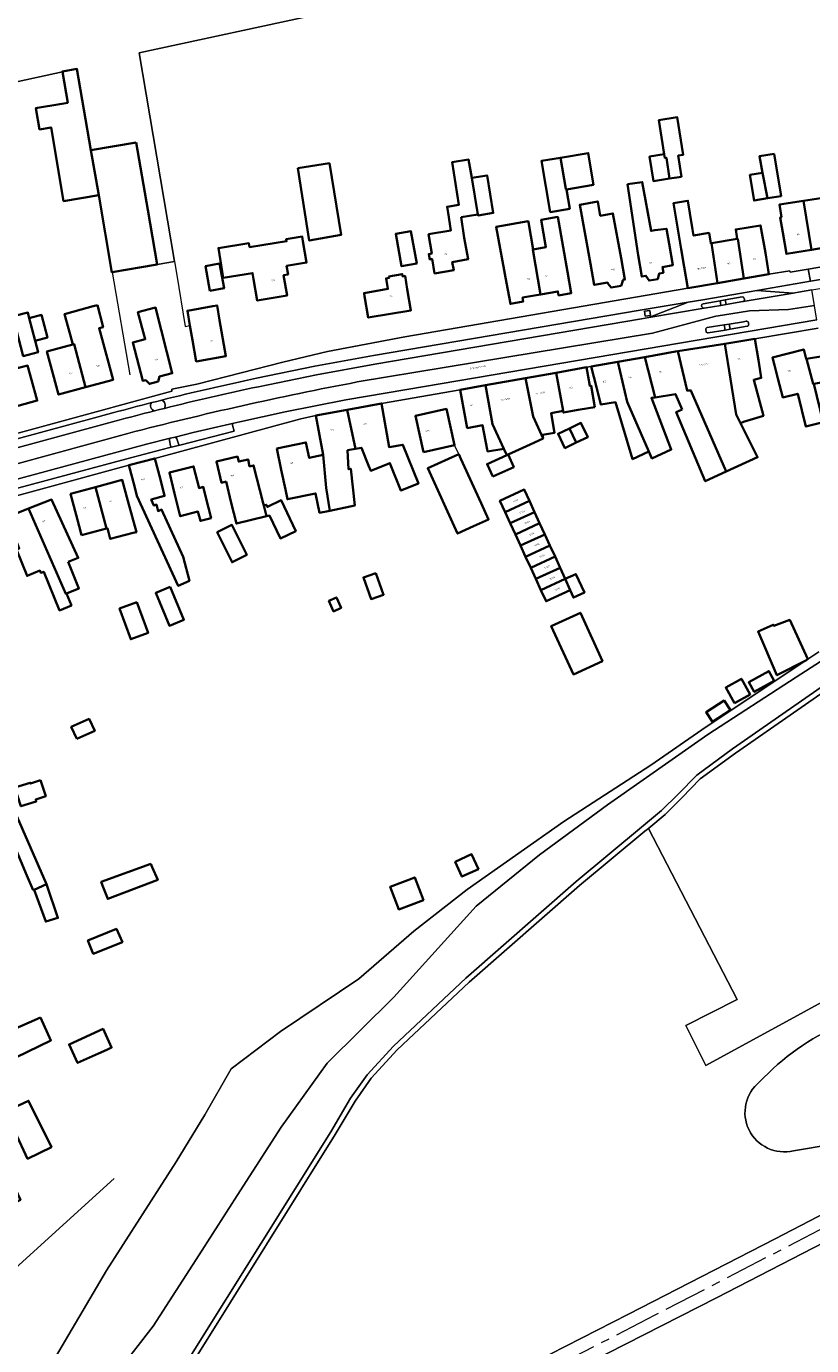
# Model space of a CAD drawing. Header units: metres. Extents: x 197700 to 204338, y 317132 to 325229.
# Tile 117 of 256: x 199240 to 199422, y 318078 to 318384. Entities that reach past the tile are written whole.
import ezdxf
from ezdxf.enums import TextEntityAlignment as Align

# ---------------------------------------------------------------- set-up
doc = ezdxf.new("R2010")
doc.units = ezdxf.units.M
doc.linetypes.add('AM-AS', pattern=[16, 10, -2, 2, -2])
for name, color, linetype, lineweight in [('B-WE-AM-AS_SPOOR-G', 10, 'AM-AS', 18), ('B-WE-GR-BEPLANTING_CULTUUR_BODEMBEDEKKER-GV', 90, 'Continuous', 18), ('B-WE-GR-BEPLANTING_CULTUUR_HEESTERS-GV', 90, 'Continuous', 18), ('B-WE-GR-BOS_LOOF-GV', 40, 'Continuous', 13), ('B-WE-GR-GRAS-GV', 60, 'Continuous', 13), ('B-WE-IE-TERREINAFSCHEIDING_KUNSTMATIG_HEKWERK-G', 20, 'IE-TERREINAFSCHEIDING-KUNSTMATIG', 18), ('B-WE-IE-TERREINAFSCHEIDING_KUNSTMATIG_MUUR-G', 90, 'IE-TERREINAFSCHEIDING-KUNSTMATIG-DICHT', 18), ('B-WE-OG-BEBOUWING-GV', 7, 'Continuous', 35), ('B-WE-OG-BEBOUWING-T18', 10, 'Continuous', 18), ('B-WE-OG-TERREIN_ERF-GV', 7, 'Continuous', 18), ('B-WE-OG-TOPOGRAFIE-T18', 10, 'Continuous', 18), ('B-WE-OG-WATER_GREPPEL-GV', 160, 'Continuous', 18), ('B-WE-VH-VERHARDING_ASFALT-GV', 252, 'Continuous', 18), ('B-WE-VH-VERHARDING_BETONSTRAATSTEEN-GV', 252, 'Continuous', 18), ('B-WE-VH-VERHARDING_HALFVERHARDING-GV', 252, 'Continuous', 18), ('B-WE-VH-VERHARDING_OPEN-GV', 252, 'Continuous', 18), ('B-WE-VH-VERHARDING_TEGEL-GV', 252, 'Continuous', 18)]:
    doc.layers.add(name, color=color, linetype=linetype, lineweight=lineweight)
doc.styles.add('NLCS-ISO-M200-T18', font='NLCS-ISO.ttf', dxfattribs={"height": 0.36})
doc.linetypes.add('IE-TERREINAFSCHEIDING-KUNSTMATIG', pattern='A,4,[82,NLCS.SHX,S=0.75,R=90,X=0,Y=0],4,-2', length=10)
doc.linetypes.add('IE-TERREINAFSCHEIDING-KUNSTMATIG-DICHT', pattern='A,8,-1,[82,NLCS.SHX,S=0.75,R=90,X=0,Y=0],-1', length=10)

msp = doc.modelspace()

# ---------------------------------------------------------------- linework, layer by layer
at = {"layer": 'B-WE-AM-AS_SPOOR-G'}
msp.add_lwpolyline([(200036.055, 318421.136), (199892.784, 318347.091), (199738.023, 318267.205), (199482.844, 318135.779), (199439.366, 318113.466), (199385.318, 318085.515), (199323.341, 318053.626), (199293.546, 318038.167), (199276.655, 318029.192), (199260.196, 318020.112), (199248.768, 318013.478), (199233.25, 318004.13)], dxfattribs=at)
at = {"layer": 'B-WE-GR-BEPLANTING_CULTUUR_BODEMBEDEKKER-GV'}
msp.add_lwpolyline([(199383.093, 318316.651), (199384.284, 318316.798), (199384.137, 318317.989), (199382.946, 318317.842)], close=True, dxfattribs=at)
for points in [[(199268.856, 318296.647, 0.5541522), (199269.534, 318294.756)], [(199271.79, 318295.325, 0.4667719), (199271.188, 318297.236)]]:
    msp.add_lwpolyline(points, format="xyb", dxfattribs=at)
for points in [[(199271.188, 318297.236), (199270.019, 318296.942), (199268.856, 318296.647)], [(199269.534, 318294.756), (199270.661, 318295.041), (199271.79, 318295.325)]]:
    msp.add_lwpolyline(points, dxfattribs=at)
at = {"layer": 'B-WE-GR-BEPLANTING_CULTUUR_HEESTERS-GV'}
for points in [[(199273.149, 318288.387, 0.3124062), (199272.974, 318287.85)], [(199273.241, 318286.668, -0.4159224), (199273.069, 318286.251)], [(199274.715, 318288.284, 0.2862667), (199274.279, 318288.669)], [(199275.381, 318286.841, -0.3846326), (199275.036, 318287.121)]]:
    msp.add_lwpolyline(points, format="xyb", dxfattribs=at)
for points in [[(199272.974, 318287.85), (199273.241, 318286.668)], [(199273.069, 318286.251), (199275.381, 318286.841)], [(199274.279, 318288.669), (199273.149, 318288.387)], [(199275.036, 318287.121), (199274.715, 318288.284)]]:
    msp.add_lwpolyline(points, dxfattribs=at)
at = {"layer": 'B-WE-GR-BOS_LOOF-GV'}
for points in [[(199830.464, 318312.666), (199741.059, 318266.69), (199717.712, 318254.411), (199707.457, 318248.677), (199701.402, 318244.539), (199692.009, 318239.259), (199666.671, 318226.051), (199613.893, 318199.755), (199581.83, 318183.08), (199549.343, 318166.78), (199519.192, 318151.13), (199399.582, 318089.553), (199332.312, 318055.311), (199286.929, 318031.851), (199249.318, 318010.941), (199249.209, 318010.87), (199248.933, 318010.692), (199248.557, 318010.449), (199247.297, 318009.633), (199246.885, 318009.366), (199245.969, 318008.773), (199244.424, 318007.773), (199242.105, 318006.273), (199239.09, 318004.322)], [(199361.075, 318076.524), (199379.247, 318085.792), (199413.143, 318103.234), (199446.542, 318120.535), (199622.579, 318211.164), (199666.478, 318233.947), (199668.695, 318234.76), (199681.106, 318241.339), (199705.746, 318254.177), (199717.907, 318260.144), (199726.833, 318264.967), (199738.166, 318270.57), (199752.293, 318277.585), (199752.676, 318276.842), (199752.687, 318276.848), (199755.312, 318278.192), (199757.07, 318279.093), (199778.436, 318290.04)], [(199423.283, 318239.03), (199420.736, 318237.33), (199420.763, 318237.271), (199420.263, 318237.014), (199397.204, 318221.63), (199384.421, 318212.755), (199364.249, 318199.769), (199341.87, 318183.981), (199329.517, 318174.345), (199316.793, 318163.314), (199298.682, 318151.14), (199287.258, 318142.529), (199281.187, 318131.909), (199274.552, 318120.983), (199258.397, 318095.857), (199245.841, 318074.508)], [(199258.254, 318068.864), (199269.216, 318082.966), (199279.861, 318099.51), (199289.364, 318114.302), (199298.862, 318129), (199309.498, 318143.868), (199324.92, 318159.068), (199343.972, 318180.167), (199358.588, 318192.052), (199374.364, 318203.603), (199397.588, 318219.888), (199418.008, 318233.142), (199429.313, 318240.358)], [(199404.399, 318158.541), (199383.827, 318198.155), (199383.025, 318197.486), (199367.913, 318184.97), (199342.346, 318162.583), (199325.714, 318146.887), (199319.672, 318140.405), (199315.919, 318135.062), (199311.325, 318127.331), (199279.126, 318075.805), (199260.347, 318046.439), (199256.182, 318040.634), (199252.595, 318036.687), (199249.05, 318033.938), (199245.912, 318031.988), (199240.359, 318028.507), (199239.701, 318028.108)], [(199465.416, 318180.515), (199397.107, 318143.276), (199392.497, 318152.586), (199404.399, 318158.541)], [(199426.159, 318125.018), (199417.394, 318123.588)], [(199417.394, 318123.588), (199426.159, 318125.018)]]:
    msp.add_lwpolyline(points, dxfattribs=at)
for points in [[(199409.562, 318139.49, -0.1002962), (199428.317, 318152.774)], [(199428.317, 318152.774, 0.1002962), (199409.562, 318139.49)], [(199417.394, 318123.588, -0.8000287), (199409.562, 318139.49)], [(199409.562, 318139.49, 0.8000287), (199417.394, 318123.588)]]:
    msp.add_lwpolyline(points, format="xyb", dxfattribs=at)
at = {"layer": 'B-WE-GR-GRAS-GV'}
for points in [[(199423.73, 318229.248), (199403.968, 318215.571), (199395.807, 318209.579), (199391.587, 318205.199), (199387.701, 318201.392), (199383.929, 318198.24), (199383.827, 318198.155)], [(199383.827, 318198.155), (199404.399, 318158.541), (199392.497, 318152.586), (199397.107, 318143.276), (199465.416, 318180.515), (199470.772, 318184.219)]]:
    msp.add_lwpolyline(points, dxfattribs=at)
at = {"layer": 'B-WE-IE-TERREINAFSCHEIDING_KUNSTMATIG_HEKWERK-G'}
for points in [[(199308.947, 318386.808), (199265.995, 318377.573)], [(199265.995, 318377.573), (199274.147, 318329.263)], [(199248.208, 318373.174), (199207.11, 318364.242)], [(199270.111, 318328.568), (199274.147, 318329.263)], [(199274.147, 318329.263), (199274.677, 318326.122)], [(199274.677, 318326.122), (199276.606, 318314.291)], [(199276.606, 318314.291), (199277.713, 318314.485)], [(199420.736, 318237.33), (199423.283, 318239.03)], [(199420.263, 318237.014), (199397.204, 318221.63)], [(199397.204, 318221.63), (199384.421, 318212.755)], [(199384.421, 318212.755), (199364.249, 318199.769)], [(199341.87, 318183.981), (199364.249, 318199.769)], [(199329.517, 318174.345), (199341.87, 318183.981)], [(199316.793, 318163.314), (199329.517, 318174.345)], [(199298.682, 318151.14), (199316.793, 318163.314)], [(199287.258, 318142.529), (199298.682, 318151.14)], [(199281.187, 318131.909), (199287.258, 318142.529)], [(199274.552, 318120.983), (199281.187, 318131.909)], [(199258.397, 318095.857), (199274.552, 318120.983)], [(199260.207, 318117.135), (199232.137, 318091.793)], [(199245.841, 318074.508), (199258.397, 318095.857)]]:
    msp.add_lwpolyline(points, dxfattribs=at)
at = {"layer": 'B-WE-IE-TERREINAFSCHEIDING_KUNSTMATIG_MUUR-G'}
for points in [[(199259.746, 318326.79), (199263.765, 318303.068)], [(199339.928, 318284.74), (199338.959, 318286.769)]]:
    msp.add_lwpolyline(points, dxfattribs=at)
at = {"layer": 'B-WE-OG-BEBOUWING-GV'}
for points in [[(199254.766, 318355.035), (199251.54, 318373.845), (199248.191, 318373.271), (199248.208, 318373.174), (199249.433, 318366.033), (199247.565, 318365.713), (199242.42, 318364.83), (199242.061, 318364.769), (199242.906, 318359.84), (199245.563, 318360.296), (199248.483, 318343.267), (199256.601, 318344.659)], [(199391.521, 318348.909), (199390.753, 318353.789), (199391.856, 318353.963), (199390.487, 318362.67), (199386.255, 318362.005), (199387.5, 318354.089), (199387.635, 318353.23), (199387.994, 318353.286), (199388.747, 318348.497)], [(199265.263, 318356.835), (199254.766, 318355.035), (199256.601, 318344.659), (199259.668, 318326.777), (199259.746, 318326.79), (199263.361, 318327.41), (199266.067, 318327.874), (199270.111, 318328.568), (199267.937, 318341.246)], [(199371.135, 318347.008), (199369.901, 318354.387), (199363.47, 318353.311), (199364.679, 318346.078), (199364.901, 318345.966)], [(199387.635, 318353.23), (199387.5, 318354.089), (199384.096, 318353.554), (199384.984, 318347.905), (199388.747, 318348.497), (199387.994, 318353.286)], [(199412.934, 318354.241), (199409.562, 318353.686), (199410.202, 318349.8), (199411.419, 318343.918), (199414.551, 318344.434)], [(199302.717, 318350.877), (199305.318, 318334.115), (199312.72, 318335.478), (199310.015, 318352.04)], [(199340.491, 318339.518), (199344.372, 318340.151), (199342.924, 318348.646), (199342.205, 318352.866), (199338.382, 318352.244), (199339.981, 318342.418), (199337.221, 318341.968), (199337.452, 318340.57), (199338.126, 318336.493), (199332.946, 318335.594), (199333.685, 318331.153), (199332.988, 318331), (199333.206, 318329.786), (199333.747, 318329.883), (199334.324, 318326.537), (199338.77, 318327.311), (199338.436, 318329.167), (199342.105, 318329.826), (199341.222, 318334.747)], [(199365.65, 318341.49), (199364.901, 318345.966), (199364.679, 318346.078), (199363.47, 318353.311), (199359.12, 318352.584), (199361.105, 318340.729)], [(199344.372, 318340.151), (199344.405, 318339.958), (199347.905, 318340.527), (199346.489, 318349.226), (199342.924, 318348.646)], [(199379.024, 318347.191), (199381.423, 318330.737), (199382.285, 318325.812), (199383.27, 318325.984), (199384, 318324.885), (199386.005, 318325.236), (199386.319, 318326.518), (199387.304, 318326.69), (199387.073, 318328.01), (199389.467, 318328.429), (199388.605, 318333.354), (199387.999, 318336.871), (199385.315, 318336.531), (199384.465, 318336.375), (199382.388, 318347.681)], [(199410.202, 318349.8), (199407.31, 318349.323), (199408.287, 318343.401), (199411.419, 318343.918)], [(199377.868, 318325.026), (199378.38, 318325.116), (199377.511, 318330.04), (199375.632, 318340.411), (199372.691, 318339.878), (199372.09, 318343.194), (199367.937, 318342.441), (199370.412, 318328.787), (199371.281, 318323.863), (199374.403, 318324.414), (199374.444, 318324.178), (199375.183, 318323.272), (199377.497, 318323.681), (199377.91, 318324.789)], [(199392.917, 318323.117), (199399.841, 318324.304), (199398.421, 318333.538), (199398.258, 318333.511), (199397.868, 318335.889), (199394.276, 318335.299), (199394.048, 318336.69), (199393.429, 318340.459), (199392.955, 318343.351), (199392.448, 318343.268), (199389.674, 318342.812), (199391.43, 318332.125), (199392.072, 318328.045)], [(199414.604, 318339.523), (199414.364, 318339.479), (199414.952, 318335.983), (199415.781, 318331.052), (199421.573, 318332.026), (199419.756, 318343.341), (199414.145, 318342.464)], [(199421.573, 318332.026), (199427.638, 318333.045), (199426.81, 318337.976), (199425.752, 318344.278), (199419.756, 318343.341)], [(199358.822, 318321.671), (199357.054, 318332.081), (199357.132, 318332.094), (199356.047, 318338.432), (199356.02, 318338.592), (199348.62, 318337.324), (199350.986, 318324.394), (199351.886, 318319.475), (199354.815, 318320.011), (199354.698, 318320.944)], [(199357.054, 318332.081), (199358.822, 318321.671), (199362.887, 318322.387), (199363.052, 318321.462), (199365.966, 318321.981), (199365.089, 318326.904), (199362.828, 318339.594), (199359.013, 318338.94), (199360.098, 318332.602), (199357.132, 318332.094)], [(199330.208, 318328.837), (199328.859, 318336.312), (199325.364, 318335.681), (199326.713, 318328.207)], [(199405.905, 318325.343), (199411.738, 318326.343), (199410.893, 318331.271), (199409.798, 318337.656), (199404.047, 318336.712), (199404.406, 318334.52), (199404.512, 318334.537)], [(199285.371, 318325.551), (199292.219, 318326.612), (199292.457, 318325.193), (199293.283, 318320.27), (199300.196, 318321.429), (199299.388, 318326.1), (199300.449, 318326.31), (199300.09, 318328.258), (199304.699, 318329.043), (199303.86, 318333.972), (199303.692, 318335.051), (199300.006, 318334.48), (199300.084, 318333.975), (199291.515, 318332.648), (199291.383, 318333.501), (199284.309, 318332.405)], [(199404.406, 318334.52), (199398.421, 318333.538), (199399.841, 318324.304), (199405.905, 318325.343), (199404.512, 318334.537)], [(199282.353, 318322.533), (199285.609, 318323.122), (199284.582, 318328.8), (199281.326, 318328.211)], [(199323.755, 318325.844), (199323.815, 318325.501), (199323.117, 318325.379), (199323.539, 318322.962), (199318.025, 318321.998), (199318.147, 318321.273), (199318.981, 318316.32), (199328.846, 318317.981), (199328.016, 318322.912), (199327.503, 318325.96), (199326.947, 318325.863), (199326.855, 318326.386)], [(199240.527, 318316.206), (199240.194, 318317.488), (199236.911, 318316.633), (199237.677, 318313.686), (199237.521, 318313.645), (199239.141, 318307.411), (199242.548, 318308.297), (199241.853, 318310.971)], [(199256.31, 318319.209), (199255.334, 318318.93), (199252.565, 318318.185), (199248.695, 318317.144), (199249.978, 318312.376), (199250.589, 318310.103), (199250.883, 318310.182), (199253.514, 318300.206), (199259.913, 318301.936), (199258.608, 318306.762), (199256.695, 318313.872), (199257.612, 318314.104)], [(199270.368, 318301.516), (199270.655, 318302.67), (199273.622, 318303.46), (199272.336, 318308.291), (199269.743, 318318.619), (199265.688, 318317.537), (199267.356, 318311.289), (199264.476, 318310.553), (199266.846, 318301.655), (199267.493, 318301.827), (199268.339, 318300.976)], [(199277.713, 318314.485), (199278.302, 318311.119), (199279.163, 318306.194), (199286.04, 318307.396), (199284.59, 318315.688), (199283.987, 318319.137), (199283, 318318.958), (199277.117, 318317.894)], [(199241.853, 318310.971), (199244.707, 318311.713), (199243.349, 318316.94), (199240.527, 318316.206)], [(199410.44, 318293.614), (199408.23, 318301.923), (199409.95, 318302.363), (199409.613, 318304.455), (199409.289, 318306.466), (199408.494, 318311.403), (199401.515, 318310.279), (199404.105, 318293.906), (199405.133, 318291.877), (199405.809, 318292.22)], [(199244.607, 318308.494), (199245.997, 318303.353), (199247.302, 318298.526), (199253.514, 318300.206), (199250.883, 318310.182), (199250.589, 318310.103)], [(199391.609, 318295.028), (199390.288, 318294.476), (199396.974, 318278.472), (199401.846, 318280.701), (199393.678, 318299.47), (199392.781, 318299.452), (199390.616, 318308.524), (199390.084, 318308.438), (199382.997, 318307.2), (199385.377, 318297.861), (199390.108, 318298.621)], [(199401.515, 318310.279), (199390.616, 318308.524), (199392.781, 318299.452), (199393.678, 318299.47), (199401.846, 318280.701), (199409.112, 318284.026), (199405.133, 318291.877), (199404.105, 318293.906)], [(199421.93, 318300.998), (199420.418, 318306.784), (199420.364, 318306.776), (199419.801, 318308.952), (199412.535, 318307.074), (199412.987, 318305.328), (199413.787, 318302.233), (199414.923, 318297.839), (199418.406, 318298.701), (199420.287, 318291.097), (199424.314, 318292.093), (199422.104, 318301.027)], [(199433.851, 318289.688), (199434.276, 318289.76), (199434.118, 318290.692), (199430.602, 318310.834), (199423.834, 318309.699), (199424.222, 318307.381), (199420.418, 318306.784), (199421.93, 318300.998), (199422.104, 318301.027), (199424.63, 318301.456), (199424.824, 318300.67), (199425.402, 318300.768), (199425.81, 318298.364), (199429.146, 318298.93), (199429.576, 318296.392), (199429.905, 318296.473), (199431.133, 318289.227), (199431.467, 318289.284), (199431.853, 318287.034), (199434.237, 318287.439)], [(199230.35, 318305.82), (199232.102, 318299.477), (199233.433, 318294.657), (199242.362, 318297.122), (199241.031, 318301.941), (199240.121, 318305.234), (199237.814, 318304.597), (199237.68, 318305.082), (199235.1, 318304.369), (199234.39, 318306.936)], [(199378.945, 318296.864), (199376.748, 318306.109), (199370.588, 318305.033), (199371.823, 318300.188), (199372.839, 318296.204), (199376.206, 318296.744), (199380.162, 318283.598), (199383.95, 318285.321)], [(199383.95, 318285.321), (199384.637, 318283.737), (199389.129, 318285.793), (199384.531, 318297.725), (199385.377, 318297.861), (199382.997, 318307.2), (199376.748, 318306.109), (199378.945, 318296.864)], [(199347.744, 318291.676), (199350.396, 318285.965), (199351.067, 318284.521), (199351.348, 318284.65), (199356.448, 318286.994), (199359.447, 318288.373), (199357.188, 318293.446), (199355.36, 318302.311), (199346.152, 318300.679)], [(199362.474, 318303.572), (199355.36, 318302.311), (199357.188, 318293.446), (199359.447, 318288.373), (199359.302, 318289.205), (199362.095, 318289.692), (199361.285, 318294.201), (199364.104, 318294.72)], [(199371.437, 318295.623), (199370.565, 318300.547), (199370.279, 318300.496), (199369.513, 318304.819), (199362.474, 318303.572), (199364.104, 318294.72), (199364.172, 318294.355), (199367.569, 318294.948), (199369.965, 318295.366)], [(199341.861, 318290.704), (199345.453, 318291.405), (199346.523, 318285.809), (199346.607, 318285.369), (199350.396, 318285.965), (199347.744, 318291.676), (199346.152, 318300.679), (199340.277, 318299.638)], [(199314.111, 318295.009), (199316.042, 318285.96), (199317.431, 318286.2), (199319.075, 318282.094), (199319.557, 318280.89), (199323.995, 318282.666), (199326.548, 318276.289), (199330.601, 318277.911), (199326.996, 318286.917), (199323.801, 318286.371), (199322.056, 318296.453)], [(199316.042, 318285.96), (199314.111, 318295.009), (199306.886, 318293.695), (199308.58, 318284.542), (199309.246, 318276.961), (199310.079, 318271.648), (199315.864, 318272.851), (199314.92, 318281.338), (199314.435, 318281.25), (199314.206, 318285.642)], [(199331.78, 318285.155), (199338.959, 318286.769), (199337.066, 318295.185), (199329.887, 318293.571)], [(199367.138, 318287.385), (199365.567, 318290.685), (199362.936, 318289.433), (199364.51, 318286.134)], [(199367.138, 318287.385), (199369.772, 318288.639), (199368.198, 318291.938), (199365.567, 318290.685)], [(199297.795, 318286.025), (199298.832, 318281.134), (199299.81, 318276.52), (199300.272, 318274.299), (199306.794, 318275.654), (199307.728, 318271.159), (199310.079, 318271.648), (199309.246, 318276.961), (199308.58, 318284.542), (199305.313, 318283.858), (199304.55, 318287.458)], [(199277.65, 318255.455), (199276.154, 318260.973), (199271.139, 318271.92), (199270.352, 318271.56), (199269.941, 318273.076), (199269.384, 318272.821), (199268.744, 318274.219), (199271.85, 318275.061), (199270.865, 318278.875), (199269.609, 318283.738), (199263.605, 318282.188), (199264.855, 318277.347), (199265.431, 318275.115), (199274.996, 318254.239)], [(199286.103, 318278.386), (199287.293, 318273.488), (199288.468, 318268.651), (199295.443, 318270.346), (199294.82, 318272.861), (199294.688, 318273.394), (199292.445, 318282.128), (199291.521, 318281.905), (199291.164, 318283.518), (199289.016, 318282.997), (199288.72, 318284.165), (199283.856, 318282.999), (199285.035, 318278.129)], [(199339.928, 318284.74), (199332.75, 318281.459), (199339.658, 318266.342), (199343.369, 318268.038), (199346.836, 318269.622), (199345.127, 318273.362), (199340.416, 318283.671)], [(199347.828, 318279.52), (199352.681, 318281.75), (199351.348, 318284.65), (199351.067, 318284.521), (199346.495, 318282.418)], [(199282.615, 318269.92), (199282.024, 318272.282), (199280.811, 318277.133), (199279.831, 318276.889), (199278.576, 318281.877), (199272.946, 318280.47), (199274.158, 318275.619), (199275.47, 318270.367), (199279.556, 318271.445), (199280.122, 318269.271)], [(199263.349, 318273.944), (199262.042, 318278.77), (199255.826, 318277.087), (199258.416, 318267.513), (199258.618, 318267.566), (199259.265, 318265.1), (199264.58, 318266.495), (199265.314, 318266.688)], [(199252.64, 318265.992), (199258.416, 318267.513), (199255.826, 318277.087), (199250.075, 318275.53), (199251.381, 318270.703), (199252.104, 318268.03)], [(199356.283, 318273.915), (199355.079, 318276.533), (199349.458, 318273.949), (199350.66, 318271.332)], [(199250.276, 318249.715), (199249.145, 318252.481), (199248.984, 318252.416), (199240.367, 318272.122), (199235.382, 318270.174), (199237.201, 318265.517), (199238.214, 318262.923), (199237.55, 318262.652), (199240.038, 318256.565), (199242.995, 318257.774), (199243.21, 318257.247), (199243.881, 318257.521), (199247.53, 318248.593)], [(199249.512, 318259.78), (199251.846, 318260.733), (199245.699, 318274.205), (199240.367, 318272.122), (199248.984, 318252.416), (199249.145, 318252.481), (199252.024, 318253.654)], [(199302.235, 318266.935), (199298.834, 318274.062), (199295.658, 318272.533), (199295.43, 318273.021), (199294.82, 318272.861), (199295.443, 318270.346), (199296.115, 318270.509), (199298.639, 318265.219)], [(199357.469, 318271.335), (199356.283, 318273.915), (199350.66, 318271.332), (199351.846, 318268.751)], [(199358.655, 318268.754), (199357.469, 318271.335), (199351.846, 318268.751), (199353.031, 318266.17)], [(199284.011, 318266.658), (199287.479, 318259.706), (199290.871, 318261.415), (199287.446, 318268.364)], [(199359.841, 318266.174), (199358.655, 318268.754), (199353.031, 318266.17), (199354.216, 318263.59)], [(199361.027, 318263.593), (199359.841, 318266.174), (199354.216, 318263.59), (199355.402, 318261.009)], [(199362.213, 318261.013), (199361.027, 318263.593), (199355.402, 318261.009), (199356.588, 318258.428)], [(199363.399, 318258.432), (199362.213, 318261.013), (199356.588, 318258.428), (199357.773, 318255.848)], [(199320.743, 318257.229), (199317.885, 318256.221), (199319.657, 318251.194), (199322.515, 318252.202)], [(199364.58, 318255.864), (199363.399, 318258.432), (199357.773, 318255.848), (199358.959, 318253.266)], [(199365.727, 318253.251), (199366.481, 318251.534), (199369.01, 318252.696), (199367.035, 318256.993), (199364.58, 318255.864)], [(199273.168, 318254.007), (199269.81, 318252.617), (199272.953, 318245.021), (199276.312, 318246.411)], [(199365.727, 318253.251), (199364.58, 318255.864), (199358.959, 318253.266), (199360.144, 318250.686)], [(199265.418, 318250.51), (199261.418, 318249.044), (199264.028, 318241.922), (199268.029, 318243.389)], [(199309.849, 318250.785), (199310.957, 318248.348), (199312.707, 318249.144), (199311.599, 318251.581)], [(199373.221, 318236.871), (199368.08, 318248.056), (199361.357, 318244.967), (199366.498, 318233.782)], [(199420.763, 318237.271), (199420.736, 318237.33), (199416.545, 318246.38), (199412.845, 318245.015), (199412.713, 318245.265), (199409.227, 318243.682), (199413.579, 318233.587), (199420.263, 318237.014)], [(199403.74, 318227.135), (199407.369, 318229.161), (199405.356, 318232.765), (199401.728, 318230.739)], [(199412.953, 318232.293), (199411.703, 318234.53), (199407.073, 318231.944), (199408.323, 318229.707)], [(199402.793, 318225.494), (199401.351, 318227.723), (199397.231, 318225.06), (199398.673, 318222.83)], [(199251.539, 318218.888), (199255.673, 318220.748), (199254.371, 318223.474), (199250.25, 318221.609)], [(199243.163, 318209.276), (199240.831, 318208.526), (199240.769, 318208.718), (199237.21, 318207.573), (199238.596, 318203.261), (199242.155, 318204.405), (199242.014, 318204.844), (199244.346, 318205.592)], [(199241.43, 318183.848), (199241.675, 318183.943), (199244.502, 318185.262), (199237.109, 318202.184), (199234.408, 318201.051), (199237.405, 318194.008), (199237.186, 318193.85), (199239.99, 318187.242)], [(199339.103, 318190.435), (199340.652, 318187.005), (199344.469, 318188.73), (199342.92, 318192.159)], [(199268.701, 318189.984), (199257.186, 318185.756), (199257.492, 318184.923), (199258.689, 318181.825), (199270.246, 318186.273), (199269.007, 318189.151)], [(199331.739, 318181.579), (199329.756, 318186.81), (199324.062, 318184.652), (199326.045, 318179.42)], [(199241.675, 318183.943), (199244.34, 318176.583), (199247.138, 318177.458), (199244.616, 318185.001), (199244.502, 318185.262)], [(199262.096, 318171.798), (199260.71, 318174.901), (199254.099, 318172.241), (199255.34, 318169.136)], [(199243.136, 318154.432), (199231.317, 318149.273), (199221.319, 318144.719), (199218.662, 318143.46), (199219.847, 318140.71), (199216.322, 318139.05), (199219.471, 318132.366), (199221.027, 318133.099), (199222.471, 318130.032), (199229.763, 318133.466), (199226.697, 318139.978), (199231.953, 318142.523), (199245.553, 318149.106)], [(199256.513, 318146.075), (199258.463, 318146.959), (199259.569, 318147.461), (199257.623, 318151.753), (199249.753, 318148.185), (199251.699, 318143.893)], [(199245.662, 318124.378), (199240.386, 318135.13), (199226.716, 318128.774), (199222.193, 318126.642), (199224.707, 318121.308), (199226.666, 318117.151), (199230.725, 318108.538), (199235.248, 318110.669), (199238.471, 318112.188), (199234.879, 318119.97), (199233.484, 318122.993), (199232.255, 318125.656), (199237.275, 318127.867), (199240.147, 318121.73)]]:
    msp.add_lwpolyline(points, close=True, dxfattribs=at)
at = {"layer": 'B-WE-OG-TERREIN_ERF-GV'}
for points in [[(199308.947, 318386.808), (199265.995, 318377.573), (199274.147, 318329.263), (199270.111, 318328.568), (199266.067, 318327.874), (199263.361, 318327.41), (199259.746, 318326.79), (199259.668, 318326.777), (199256.601, 318344.659), (199248.483, 318343.267), (199245.563, 318360.296), (199242.906, 318359.84), (199242.061, 318364.769), (199242.42, 318364.83), (199247.565, 318365.713), (199249.433, 318366.033), (199248.208, 318373.174), (199207.11, 318364.242)], [(199218.025, 318284.206), (199273.525, 318299.294), (199273.548, 318299.753), (199279.307, 318300.887), (199289.547, 318303.526), (199299.201, 318306.019), (199309.54, 318308.481), (199327.475, 318311.89), (199392.917, 318323.117), (199392.072, 318328.045), (199391.43, 318332.125), (199389.674, 318342.812), (199392.448, 318343.268), (199392.955, 318343.351), (199393.429, 318340.459), (199394.048, 318336.69), (199394.276, 318335.299), (199397.868, 318335.889), (199398.258, 318333.511), (199398.421, 318333.538), (199404.406, 318334.52), (199404.047, 318336.712), (199409.798, 318337.656), (199410.893, 318331.271), (199411.738, 318326.343), (199416.586, 318327.141), (199416.615, 318326.836), (199420.833, 318327.555), (199464.417, 318334.984)], [(199423.128, 318313.897), (199408.494, 318311.403), (199409.289, 318306.466), (199409.613, 318304.455), (199409.95, 318302.363), (199408.23, 318301.923), (199410.44, 318293.614), (199405.809, 318292.22), (199405.133, 318291.877), (199409.112, 318284.026), (199401.846, 318280.701), (199396.974, 318278.472), (199390.288, 318294.476), (199391.609, 318295.028), (199390.108, 318298.621), (199385.377, 318297.861), (199384.531, 318297.725), (199389.129, 318285.793), (199384.637, 318283.737), (199383.95, 318285.321), (199380.162, 318283.598), (199376.206, 318296.744), (199372.839, 318296.204), (199371.823, 318300.188), (199370.588, 318305.033), (199369.513, 318304.819), (199370.279, 318300.496), (199370.565, 318300.547), (199371.437, 318295.623), (199369.965, 318295.366), (199367.569, 318294.948), (199364.172, 318294.355), (199364.104, 318294.72), (199361.285, 318294.201), (199362.095, 318289.692), (199359.302, 318289.205), (199359.447, 318288.373), (199356.448, 318286.994), (199351.348, 318284.65), (199352.681, 318281.75), (199347.828, 318279.52), (199346.495, 318282.418), (199351.067, 318284.521), (199350.396, 318285.965), (199346.607, 318285.369), (199346.523, 318285.809), (199345.453, 318291.405), (199341.861, 318290.704), (199340.277, 318299.638), (199322.056, 318296.453), (199323.801, 318286.371), (199326.996, 318286.917), (199330.601, 318277.911), (199326.548, 318276.289), (199323.995, 318282.666), (199319.557, 318280.89), (199319.075, 318282.094), (199317.431, 318286.2), (199316.042, 318285.96), (199314.206, 318285.642), (199314.435, 318281.25), (199314.92, 318281.338), (199315.864, 318272.851), (199310.079, 318271.648), (199307.728, 318271.159), (199306.794, 318275.654), (199300.272, 318274.299), (199299.81, 318276.52), (199298.832, 318281.134), (199297.795, 318286.025), (199304.55, 318287.458), (199305.313, 318283.858), (199308.58, 318284.542), (199306.886, 318293.695), (199303.415, 318292.883), (199269.609, 318283.738), (199270.865, 318278.875), (199271.85, 318275.061), (199268.744, 318274.219), (199269.384, 318272.821), (199269.941, 318273.076), (199270.352, 318271.56), (199271.139, 318271.92), (199276.154, 318260.973), (199277.65, 318255.455), (199274.996, 318254.239), (199265.431, 318275.115), (199264.855, 318277.347), (199263.605, 318282.188), (199221.692, 318270.758)], [(199424.314, 318292.093), (199420.287, 318291.097), (199418.406, 318298.701), (199414.923, 318297.839), (199413.787, 318302.233), (199412.987, 318305.328), (199412.535, 318307.074), (199419.801, 318308.952), (199420.364, 318306.776), (199420.418, 318306.784), (199424.222, 318307.381)], [(199239.819, 318029.585), (199245.276, 318033.006), (199248.364, 318034.924), (199251.777, 318037.571), (199255.248, 318041.39), (199259.353, 318047.113), (199278.112, 318076.447), (199310.301, 318127.955), (199314.911, 318135.714), (199318.738, 318141.163), (199324.862, 318147.733), (199341.538, 318163.471), (199367.135, 318185.884), (199382.257, 318198.408), (199386.895, 318202.282), (199390.735, 318206.045), (199395.015, 318210.485), (199403.272, 318216.549), (199423.846, 318230.788), (199423.847, 318230.788), (199429.938, 318235.005), (199451.29, 318247.898)], [(199245.841, 318074.508), (199258.397, 318095.857), (199274.552, 318120.983), (199281.187, 318131.909), (199287.258, 318142.529), (199298.682, 318151.14), (199316.793, 318163.314), (199329.517, 318174.345), (199341.87, 318183.981), (199364.249, 318199.769), (199384.421, 318212.755), (199397.204, 318221.63), (199420.263, 318237.014), (199413.579, 318233.587), (199409.227, 318243.682), (199412.713, 318245.265), (199412.845, 318245.015), (199416.545, 318246.38), (199420.736, 318237.33), (199423.283, 318239.03)], [(199429.313, 318240.358), (199418.008, 318233.142), (199397.588, 318219.888), (199374.364, 318203.603), (199358.588, 318192.052), (199343.972, 318180.167), (199324.92, 318159.068), (199309.498, 318143.868), (199298.862, 318129), (199289.364, 318114.302), (199279.861, 318099.51), (199269.216, 318082.966), (199258.254, 318068.864)]]:
    msp.add_lwpolyline(points, dxfattribs=at)
for points in [[(199390.753, 318353.789), (199391.521, 318348.909), (199388.747, 318348.497), (199384.984, 318347.905), (199384.096, 318353.554), (199387.5, 318354.089), (199386.255, 318362.005), (199390.487, 318362.67), (199391.856, 318353.963)], [(199369.901, 318354.387), (199371.135, 318347.008), (199364.901, 318345.966), (199365.65, 318341.49), (199361.105, 318340.729), (199359.12, 318352.584), (199363.47, 318353.311)], [(199409.562, 318353.686), (199412.934, 318354.241), (199414.551, 318344.434), (199411.419, 318343.918), (199408.287, 318343.401), (199407.31, 318349.323), (199410.202, 318349.8)], [(199302.717, 318350.877), (199310.015, 318352.04), (199312.72, 318335.478), (199305.318, 318334.115)], [(199344.405, 318339.958), (199344.372, 318340.151), (199340.491, 318339.518), (199341.222, 318334.747), (199342.105, 318329.826), (199338.436, 318329.167), (199338.77, 318327.311), (199334.324, 318326.537), (199333.747, 318329.883), (199333.206, 318329.786), (199332.988, 318331), (199333.685, 318331.153), (199332.946, 318335.594), (199338.126, 318336.493), (199337.452, 318340.57), (199337.221, 318341.968), (199339.981, 318342.418), (199338.382, 318352.244), (199342.205, 318352.866), (199342.924, 318348.646), (199346.489, 318349.226), (199347.905, 318340.527)], [(199381.423, 318330.737), (199379.024, 318347.191), (199382.388, 318347.681), (199384.465, 318336.375), (199385.315, 318336.531), (199387.999, 318336.871), (199388.605, 318333.354), (199389.467, 318328.429), (199387.073, 318328.01), (199387.304, 318326.69), (199386.319, 318326.518), (199386.005, 318325.236), (199384, 318324.885), (199383.27, 318325.984), (199382.285, 318325.812)], [(199378.38, 318325.116), (199377.868, 318325.026), (199377.91, 318324.789), (199377.497, 318323.681), (199375.183, 318323.272), (199374.444, 318324.178), (199374.403, 318324.414), (199371.281, 318323.863), (199370.412, 318328.787), (199367.937, 318342.441), (199372.09, 318343.194), (199372.691, 318339.878), (199375.632, 318340.411), (199377.511, 318330.04)], [(199414.364, 318339.479), (199414.604, 318339.523), (199414.145, 318342.464), (199419.756, 318343.341), (199425.752, 318344.278), (199426.81, 318337.976), (199427.638, 318333.045), (199421.573, 318332.026), (199415.781, 318331.052), (199414.952, 318335.983)], [(199359.013, 318338.94), (199362.828, 318339.594), (199365.089, 318326.904), (199365.966, 318321.981), (199363.052, 318321.462), (199362.887, 318322.387), (199358.822, 318321.671), (199354.698, 318320.944), (199354.815, 318320.011), (199351.886, 318319.475), (199350.986, 318324.394), (199348.62, 318337.324), (199356.02, 318338.592), (199356.047, 318338.432), (199357.132, 318332.094), (199360.098, 318332.602)], [(199328.859, 318336.312), (199330.208, 318328.837), (199326.713, 318328.207), (199325.364, 318335.681)], [(199292.219, 318326.612), (199285.371, 318325.551), (199284.309, 318332.405), (199291.383, 318333.501), (199291.515, 318332.648), (199300.084, 318333.975), (199300.006, 318334.48), (199303.692, 318335.051), (199303.86, 318333.972), (199304.699, 318329.043), (199300.09, 318328.258), (199300.449, 318326.31), (199299.388, 318326.1), (199300.196, 318321.429), (199293.283, 318320.27), (199292.457, 318325.193)], [(199285.609, 318323.122), (199282.353, 318322.533), (199281.326, 318328.211), (199284.582, 318328.8)], [(199323.815, 318325.501), (199323.755, 318325.844), (199326.855, 318326.386), (199326.947, 318325.863), (199327.503, 318325.96), (199328.016, 318322.912), (199328.846, 318317.981), (199318.981, 318316.32), (199318.147, 318321.273), (199318.025, 318321.998), (199323.539, 318322.962), (199323.117, 318325.379)], [(199240.194, 318317.488), (199240.527, 318316.206), (199243.349, 318316.94), (199244.707, 318311.713), (199241.853, 318310.971), (199242.548, 318308.297), (199239.141, 318307.411), (199237.521, 318313.645), (199237.677, 318313.686), (199236.911, 318316.633)], [(199255.334, 318318.93), (199256.31, 318319.209), (199257.612, 318314.104), (199256.695, 318313.872), (199258.608, 318306.762), (199259.913, 318301.936), (199253.514, 318300.206), (199247.302, 318298.526), (199245.997, 318303.353), (199244.607, 318308.494), (199250.589, 318310.103), (199249.978, 318312.376), (199248.695, 318317.144), (199252.565, 318318.185)], [(199270.655, 318302.67), (199270.368, 318301.516), (199268.339, 318300.976), (199267.493, 318301.827), (199266.846, 318301.655), (199264.476, 318310.553), (199267.356, 318311.289), (199265.688, 318317.537), (199269.743, 318318.619), (199272.336, 318308.291), (199273.622, 318303.46)], [(199278.302, 318311.119), (199277.713, 318314.485), (199277.117, 318317.894), (199283, 318318.958), (199283.987, 318319.137), (199284.59, 318315.688), (199286.04, 318307.396), (199279.163, 318306.194)], [(199232.102, 318299.477), (199230.35, 318305.82), (199234.39, 318306.936), (199235.1, 318304.369), (199237.68, 318305.082), (199237.814, 318304.597), (199240.121, 318305.234), (199241.031, 318301.941), (199242.362, 318297.122), (199233.433, 318294.657)], [(199338.959, 318286.769), (199331.78, 318285.155), (199329.887, 318293.571), (199337.066, 318295.185)], [(199365.567, 318290.685), (199368.198, 318291.938), (199369.772, 318288.639), (199367.138, 318287.385), (199364.51, 318286.134), (199362.936, 318289.433)], [(199287.293, 318273.488), (199286.103, 318278.386), (199285.035, 318278.129), (199283.856, 318282.999), (199288.72, 318284.165), (199289.016, 318282.997), (199291.164, 318283.518), (199291.521, 318281.905), (199292.445, 318282.128), (199294.688, 318273.394), (199294.82, 318272.861), (199295.43, 318273.021), (199295.658, 318272.533), (199298.834, 318274.062), (199302.235, 318266.935), (199298.639, 318265.219), (199296.115, 318270.509), (199295.443, 318270.346), (199288.468, 318268.651)], [(199332.75, 318281.459), (199339.928, 318284.74), (199340.416, 318283.671), (199345.127, 318273.362), (199346.836, 318269.622), (199343.369, 318268.038), (199339.658, 318266.342)], [(199282.024, 318272.282), (199282.615, 318269.92), (199280.122, 318269.271), (199279.556, 318271.445), (199275.47, 318270.367), (199274.158, 318275.619), (199272.946, 318280.47), (199278.576, 318281.877), (199279.831, 318276.889), (199280.811, 318277.133)], [(199258.416, 318267.513), (199252.64, 318265.992), (199252.104, 318268.03), (199251.381, 318270.703), (199250.075, 318275.53), (199255.826, 318277.087), (199262.042, 318278.77), (199263.349, 318273.944), (199265.314, 318266.688), (199264.58, 318266.495), (199259.265, 318265.1), (199258.618, 318267.566)], [(199355.079, 318276.533), (199356.283, 318273.915), (199357.469, 318271.335), (199358.655, 318268.754), (199359.841, 318266.174), (199361.027, 318263.593), (199362.213, 318261.013), (199363.399, 318258.432), (199364.58, 318255.864), (199367.035, 318256.993), (199369.01, 318252.696), (199366.481, 318251.534), (199365.727, 318253.251), (199360.144, 318250.686), (199358.959, 318253.266), (199357.773, 318255.848), (199356.588, 318258.428), (199355.402, 318261.009), (199354.216, 318263.59), (199353.031, 318266.17), (199351.846, 318268.751), (199350.66, 318271.332), (199349.458, 318273.949)], [(199249.145, 318252.481), (199250.276, 318249.715), (199247.53, 318248.593), (199243.881, 318257.521), (199243.21, 318257.247), (199242.995, 318257.774), (199240.038, 318256.565), (199237.55, 318262.652), (199238.214, 318262.923), (199237.201, 318265.517), (199235.382, 318270.174), (199240.367, 318272.122), (199245.699, 318274.205), (199251.846, 318260.733), (199249.512, 318259.78), (199252.024, 318253.654)], [(199284.011, 318266.658), (199287.446, 318268.364), (199290.871, 318261.415), (199287.479, 318259.706)], [(199320.743, 318257.229), (199322.515, 318252.202), (199319.657, 318251.194), (199317.885, 318256.221)], [(199269.81, 318252.617), (199273.168, 318254.007), (199276.312, 318246.411), (199272.953, 318245.021)], [(199265.418, 318250.51), (199268.029, 318243.389), (199264.028, 318241.922), (199261.418, 318249.044)], [(199309.849, 318250.785), (199311.599, 318251.581), (199312.707, 318249.144), (199310.957, 318248.348)], [(199368.08, 318248.056), (199373.221, 318236.871), (199366.498, 318233.782), (199361.357, 318244.967)], [(199403.74, 318227.135), (199401.728, 318230.739), (199405.356, 318232.765), (199407.369, 318229.161)], [(199412.953, 318232.293), (199408.323, 318229.707), (199407.073, 318231.944), (199411.703, 318234.53)], [(199402.793, 318225.494), (199398.673, 318222.83), (199397.231, 318225.06), (199401.351, 318227.723)], [(199255.673, 318220.748), (199251.539, 318218.888), (199250.25, 318221.609), (199254.371, 318223.474)], [(199243.163, 318209.276), (199244.346, 318205.592), (199242.014, 318204.844), (199242.155, 318204.405), (199238.596, 318203.261), (199237.21, 318207.573), (199240.769, 318208.718), (199240.831, 318208.526)], [(199244.34, 318176.583), (199241.675, 318183.943), (199241.43, 318183.848), (199239.99, 318187.242), (199237.186, 318193.85), (199237.405, 318194.008), (199234.408, 318201.051), (199237.109, 318202.184), (199244.502, 318185.262), (199244.616, 318185.001), (199247.138, 318177.458)], [(199339.103, 318190.435), (199342.92, 318192.159), (199344.469, 318188.73), (199340.652, 318187.005)], [(199257.186, 318185.756), (199268.701, 318189.984), (199269.007, 318189.151), (199270.246, 318186.273), (199258.689, 318181.825), (199257.492, 318184.923)], [(199331.739, 318181.579), (199326.045, 318179.42), (199324.062, 318184.652), (199329.756, 318186.81)], [(199260.71, 318174.901), (199262.096, 318171.798), (199255.34, 318169.136), (199254.099, 318172.241)], [(199231.317, 318149.273), (199243.136, 318154.432), (199245.553, 318149.106), (199231.953, 318142.523), (199226.697, 318139.978), (199229.763, 318133.466), (199222.471, 318130.032), (199221.027, 318133.099), (199219.471, 318132.366), (199216.322, 318139.05), (199219.847, 318140.71), (199218.662, 318143.46), (199221.319, 318144.719)], [(199258.463, 318146.959), (199256.513, 318146.075), (199251.699, 318143.893), (199249.753, 318148.185), (199257.623, 318151.753), (199259.569, 318147.461)], [(199240.386, 318135.13), (199245.662, 318124.378), (199240.147, 318121.73), (199237.275, 318127.867), (199232.255, 318125.656), (199233.484, 318122.993), (199234.879, 318119.97), (199238.471, 318112.188), (199235.248, 318110.669), (199230.725, 318108.538), (199226.666, 318117.151), (199224.707, 318121.308), (199222.193, 318126.642), (199226.716, 318128.774)]]:
    msp.add_lwpolyline(points, close=True, dxfattribs=at)
at = {"layer": 'B-WE-OG-WATER_GREPPEL-GV'}
for points in [[(199451.29, 318247.898), (199429.938, 318235.005), (199423.847, 318230.788), (199423.846, 318230.788), (199403.272, 318216.549), (199395.015, 318210.485), (199390.735, 318206.045), (199386.895, 318202.282), (199382.257, 318198.408), (199367.135, 318185.884), (199341.538, 318163.471), (199324.862, 318147.733), (199318.738, 318141.163), (199314.911, 318135.714), (199310.301, 318127.955), (199278.112, 318076.447), (199259.353, 318047.113), (199255.248, 318041.39), (199251.777, 318037.571), (199248.364, 318034.924), (199245.276, 318033.006), (199239.819, 318029.585)], [(199239.701, 318028.108), (199240.359, 318028.507), (199245.912, 318031.988), (199249.05, 318033.938), (199252.595, 318036.687), (199256.182, 318040.634), (199260.347, 318046.439), (199279.126, 318075.805), (199311.325, 318127.331), (199315.919, 318135.062), (199319.672, 318140.405), (199325.714, 318146.887), (199342.346, 318162.583), (199367.913, 318184.97), (199383.025, 318197.486), (199383.827, 318198.155), (199383.929, 318198.24), (199387.701, 318201.392), (199391.587, 318205.199), (199395.807, 318209.579), (199403.968, 318215.571), (199423.73, 318229.248)]]:
    msp.add_lwpolyline(points, dxfattribs=at)
at = {"layer": 'B-WE-VH-VERHARDING_ASFALT-GV'}
for points in [[(199316.449, 318301.42), (199384.775, 318312.709), (199399.437, 318316.62), (199400.969, 318316.873), (199407.257, 318317.882), (199416.233, 318318.201), (199422.251, 318319.119), (199421.643, 318322.736), (199418.559, 318322.213), (199417.748, 318322.052), (199417.318, 318321.98), (199405.758, 318320.04), (199405.688, 318320.028), (199401.8, 318319.333), (199400.598, 318319.121), (199396.728, 318318.469), (199383.959, 318316.336), (199382.269, 318316.056), (199320.534, 318305.582), (199307.009, 318303.113), (199293.546, 318300.328)], [(199263.339, 318289.517), (199219.826, 318277.602), (199220.696, 318274.409), (199221.203, 318274.54), (199229.064, 318276.627), (199231.095, 318277.164), (199231.528, 318277.278), (199231.849, 318277.368), (199231.962, 318277.399), (199267.694, 318287.025), (199273.149, 318288.387), (199274.279, 318288.669), (199278.461, 318289.713), (199287.889, 318291.905), (199289.271, 318292.226), (199299.743, 318294.482), (199313.808, 318297.28), (199327.943, 318299.704), (199422.809, 318315.798), (199422.272, 318318.989)], [(199422.272, 318318.989), (199422.251, 318319.119), (199416.233, 318318.201), (199407.257, 318317.882), (199400.969, 318316.873), (199399.437, 318316.62), (199384.775, 318312.709), (199316.449, 318301.42)], [(199397.466, 318314.006), (199401.339, 318314.624), (199402.552, 318314.814), (199405.804, 318315.356), (199406.444, 318315.46)], [(199406.689, 318314.314), (199402.75, 318313.655), (199401.576, 318313.441), (199397.67, 318312.776)], [(199406.979, 318315.144), (199407.028, 318314.823)], [(199397.201, 318313.157), (199397.118, 318313.51)], [(199270.661, 318295.041), (199269.534, 318294.756)], [(199271.79, 318295.325), (199270.661, 318295.041)], [(199260.652, 318292.424), (199218.865, 318281.127), (199219.826, 318277.602), (199263.339, 318289.517)]]:
    msp.add_lwpolyline(points, dxfattribs=at)
for points in [[(199406.444, 318315.46, -0.5202799), (199406.979, 318315.144)], [(199407.028, 318314.823, -0.4548755), (199406.689, 318314.314)], [(199397.118, 318313.51, -0.4816123), (199397.466, 318314.006)], [(199397.67, 318312.776, -0.5456392), (199397.201, 318313.157)], [(199263.339, 318289.517, -0.0171085), (199316.449, 318301.42)], [(199316.449, 318301.42, 0.0171085), (199263.339, 318289.517)], [(199293.546, 318300.328, 0.0094514), (199271.79, 318295.325)], [(199269.534, 318294.756, 0.0038576), (199260.652, 318292.424)]]:
    msp.add_lwpolyline(points, format="xyb", dxfattribs=at)
at = {"layer": 'B-WE-VH-VERHARDING_BETONSTRAATSTEEN-GV'}
for points in [[(199408.922, 318322.605), (199417.318, 318321.98), (199417.748, 318322.052), (199418.559, 318322.213), (199421.643, 318322.736), (199469.368, 318330.833), (199465.739, 318332.247), (199421.311, 318324.709)], [(199383.093, 318316.651), (199382.946, 318317.842), (199384.137, 318317.989), (199384.284, 318316.798)]]:
    msp.add_lwpolyline(points, close=True, dxfattribs=at)
for points in [[(199293.127, 318302.284), (199306.632, 318305.078), (199320.199, 318307.554), (199381.934, 318318.028), (199393.046, 318319.883), (199396.398, 318320.442), (199405.357, 318322), (199408.922, 318322.605), (199421.311, 318324.709), (199420.833, 318327.555), (199416.615, 318326.836), (199416.586, 318327.141), (199411.738, 318326.343), (199405.905, 318325.343), (199399.841, 318324.304), (199392.917, 318323.117), (199327.475, 318311.89), (199309.54, 318308.481), (199299.201, 318306.019), (199289.547, 318303.526), (199279.307, 318300.887), (199273.548, 318299.753), (199273.525, 318299.294), (199218.025, 318284.206)], [(199293.546, 318300.328), (199307.009, 318303.113), (199320.534, 318305.582), (199382.269, 318316.056), (199383.959, 318316.336), (199393.046, 318319.883), (199381.934, 318318.028), (199320.199, 318307.554), (199306.632, 318305.078)], [(199306.632, 318305.078), (199293.127, 318302.284)], [(199268.856, 318296.647), (199270.019, 318296.942), (199271.188, 318297.236)], [(199256.467, 318293.364), (199236.87, 318288.038), (199218.316, 318283.139), (199218.768, 318281.48), (199218.865, 318281.127), (199260.652, 318292.424)], [(199236.87, 318288.038), (199256.467, 318293.364), (199260.13, 318294.355)], [(199260.13, 318294.355), (199256.467, 318293.364)], [(199287.889, 318291.905), (199278.461, 318289.713), (199274.279, 318288.669)], [(199275.381, 318286.841), (199287.959, 318290.049), (199287.593, 318291.411)], [(199267.694, 318287.025), (199231.962, 318277.399)], [(199273.149, 318288.387), (199267.694, 318287.025)], [(199273.241, 318286.668), (199272.974, 318287.85)], [(199274.715, 318288.284), (199275.036, 318287.121)], [(199232.453, 318277.116), (199232.871, 318275.553), (199263.1, 318283.65), (199271.287, 318285.797), (199273.069, 318286.251)]]:
    msp.add_lwpolyline(points, dxfattribs=at)
for points in [[(199271.188, 318297.236, -0.0095121), (199293.127, 318302.284)], [(199293.127, 318302.284, 0.0095121), (199271.188, 318297.236)], [(199271.79, 318295.325, -0.0094514), (199293.546, 318300.328)], [(199268.856, 318296.647, 0.0038247), (199260.13, 318294.355)], [(199260.13, 318294.355, -0.0038247), (199268.856, 318296.647)], [(199269.534, 318294.756, -0.5541522), (199268.856, 318296.647)], [(199271.188, 318297.236, -0.4667719), (199271.79, 318295.325)], [(199260.652, 318292.424, -0.0038576), (199269.534, 318294.756)], [(199287.593, 318291.411, -0.4204893), (199287.889, 318291.905)], [(199272.974, 318287.85, -0.3124062), (199273.149, 318288.387)], [(199273.069, 318286.251, 0.4159224), (199273.241, 318286.668)], [(199274.279, 318288.669, -0.2862667), (199274.715, 318288.284)], [(199275.036, 318287.121, 0.3846326), (199275.381, 318286.841)]]:
    msp.add_lwpolyline(points, format="xyb", dxfattribs=at)
at = {"layer": 'B-WE-VH-VERHARDING_HALFVERHARDING-GV'}
for points in [[(199239.09, 318004.322), (199242.105, 318006.273), (199244.424, 318007.773), (199245.969, 318008.773), (199246.885, 318009.366), (199247.297, 318009.633), (199248.557, 318010.449), (199248.933, 318010.692), (199249.209, 318010.87), (199249.318, 318010.941), (199286.929, 318031.851), (199332.312, 318055.311), (199399.582, 318089.553), (199519.192, 318151.13), (199549.343, 318166.78), (199581.83, 318183.08), (199613.893, 318199.755), (199666.671, 318226.051), (199692.009, 318239.259), (199701.402, 318244.539), (199707.457, 318248.677), (199717.712, 318254.411), (199741.059, 318266.69), (199830.464, 318312.666)], [(199778.436, 318290.04), (199757.07, 318279.093), (199755.312, 318278.192), (199752.687, 318276.848), (199752.676, 318276.842), (199752.293, 318277.585), (199738.166, 318270.57), (199726.833, 318264.967), (199717.907, 318260.144), (199705.746, 318254.177), (199681.106, 318241.339), (199668.695, 318234.76), (199666.478, 318233.947), (199622.579, 318211.164), (199446.542, 318120.535), (199413.143, 318103.234), (199379.247, 318085.792), (199361.075, 318076.524)]]:
    msp.add_lwpolyline(points, dxfattribs=at)
at = {"layer": 'B-WE-VH-VERHARDING_OPEN-GV'}
for points in [[(199207.11, 318364.242), (199248.208, 318373.174), (199248.191, 318373.271), (199251.54, 318373.845), (199254.766, 318355.035), (199265.263, 318356.835), (199267.937, 318341.246), (199270.111, 318328.568), (199274.147, 318329.263), (199265.995, 318377.573), (199308.947, 318386.808), (199328.893, 318391.149), (199332.943, 318391.854), (199341.337, 318394.306), (199335.183, 318406.486), (199314.917, 318447.476), (199306.503, 318443.942), (199296.201, 318466.014), (199293.916, 318470.938), (199246.478, 318447.189), (199239.169, 318443.53)], [(199401.576, 318313.441), (199401.339, 318314.624), (199397.466, 318314.006)], [(199406.444, 318315.46), (199405.804, 318315.356), (199402.552, 318314.814), (199402.75, 318313.655)], [(199402.75, 318313.655), (199406.689, 318314.314)], [(199407.028, 318314.823), (199406.979, 318315.144)], [(199397.118, 318313.51), (199397.201, 318313.157)], [(199397.67, 318312.776), (199401.576, 318313.441)]]:
    msp.add_lwpolyline(points, dxfattribs=at)
for points in [[(199396.225, 318319.364), (199396.504, 318319.535), (199400.439, 318320.212), (199401.621, 318320.43), (199405.504, 318321.141), (199405.81, 318321.01), (199406.006, 318320.74), (199406.05, 318320.502), (199405.995, 318320.213), (199405.758, 318320.04), (199417.318, 318321.98), (199408.922, 318322.605), (199405.357, 318322), (199396.398, 318320.442), (199393.046, 318319.883), (199383.959, 318316.336), (199396.728, 318318.469), (199396.408, 318318.546), (199396.218, 318318.815), (199396.148, 318319.046)], [(199396.504, 318319.535), (199396.225, 318319.364), (199396.148, 318319.046), (199396.218, 318318.815), (199396.408, 318318.546), (199396.728, 318318.469), (199400.598, 318319.121), (199400.439, 318320.212)], [(199401.8, 318319.333), (199401.621, 318320.43), (199400.439, 318320.212), (199400.598, 318319.121)], [(199401.621, 318320.43), (199401.8, 318319.333), (199405.688, 318320.028), (199405.758, 318320.04), (199405.995, 318320.213), (199406.05, 318320.502), (199406.006, 318320.74), (199405.81, 318321.01), (199405.504, 318321.141)], [(199401.339, 318314.624), (199401.576, 318313.441), (199402.75, 318313.655), (199402.552, 318314.814)]]:
    msp.add_lwpolyline(points, close=True, dxfattribs=at)
for points in [[(199406.979, 318315.144, 0.5202799), (199406.444, 318315.46)], [(199406.689, 318314.314, 0.4548755), (199407.028, 318314.823)], [(199397.466, 318314.006, 0.4816123), (199397.118, 318313.51)], [(199397.201, 318313.157, 0.5456392), (199397.67, 318312.776)]]:
    msp.add_lwpolyline(points, format="xyb", dxfattribs=at)
at = {"layer": 'B-WE-VH-VERHARDING_TEGEL-GV'}
for points in [[(199547.735, 318350.502), (199538.359, 318347.512), (199526.003, 318344.23), (199513.585, 318341.199), (199510.139, 318340.566), (199506.386, 318339.877), (199506.048, 318340.017), (199500.92, 318338.949), (199469.231, 318333.691), (199467.14, 318333.344), (199464.417, 318334.984), (199420.833, 318327.555), (199421.311, 318324.709), (199465.739, 318332.247), (199469.368, 318330.833), (199486.56, 318333.75), (199500.197, 318336.369)], [(199422.809, 318315.798), (199327.943, 318299.704), (199313.808, 318297.28), (199299.743, 318294.482), (199289.271, 318292.226), (199287.889, 318291.905)], [(199221.692, 318270.758), (199263.605, 318282.188), (199269.609, 318283.738), (199303.415, 318292.883), (199306.886, 318293.695), (199314.111, 318295.009), (199322.056, 318296.453), (199340.277, 318299.638), (199346.152, 318300.679), (199355.36, 318302.311), (199362.474, 318303.572), (199369.513, 318304.819), (199370.588, 318305.033), (199376.748, 318306.109), (199382.997, 318307.2), (199390.084, 318308.438), (199390.616, 318308.524), (199401.515, 318310.279), (199408.494, 318311.403), (199423.128, 318313.897)], [(199287.593, 318291.411), (199287.959, 318290.049), (199275.381, 318286.841), (199273.069, 318286.251), (199271.287, 318285.797), (199263.1, 318283.65), (199232.871, 318275.553)]]:
    msp.add_lwpolyline(points, dxfattribs=at)
msp.add_lwpolyline([(199287.889, 318291.905, 0.4204893), (199287.593, 318291.411)], format="xyb", dxfattribs=at)

# ---------------------------------------------------------------- texts
at = {"layer": 'B-WE-OG-BEBOUWING-T18', "style": 'NLCS-ISO-M200-T18'}
for s, rotation, p in [('96', 9.5, (199418.49, 318335.564)), ('114', 9.8, (199336.898, 318331.045)), ('98', 9.7, (199408.341, 318329.819)), ('108', 10, (199375.644, 318327.415)), ('104', 9.9, (199384.313, 318329.001)), ('102-102A', 9.7, (199396.14, 318327.728)), ('100', 9.7, (199402.414, 318328.803)), ('120', 9.5, (199296.954, 318324.941)), ('112', 10, (199356.066, 318325.247)), ('110', 10, (199360.161, 318325.968)), ('116', 9.5, (199324.282, 318321.269)), ('124', 9.9, (199282.674, 318310.868)), ('128', 15.1, (199256.462, 318305.147)), ('126', 14.9, (199269.944, 318306.62)), ('137-137D', 9.1, (199396.701, 318305.452)), ('135', 9.1, (199404.851, 318306.765)), ('130', 15.1, (199250.183, 318303.449)), ('141', 9.9, (199379.543, 318302.536)), ('139', 9.9, (199386.593, 318303.768)), ('133', 14.4, (199416.394, 318303.94)), ('147-147A', 10, (199358.834, 318298.864)), ('145', 10, (199365.911, 318300.119)), ('143', 9.9, (199373.617, 318301.502)), ('151', 10, (199342.873, 318296.036)), ('149-149A', 10, (199350.692, 318297.421)), ('155', 10.3, (199310.627, 318290.31)), ('153', 10.3, (199318.201, 318291.687)), ('151A', 12.6, (199332.647, 318290.092)), ('157', 11.9, (199301.246, 318282.668)), ('163', 14.4, (199266.845, 318278.893)), ('159', 13.5, (199287.551, 318279.714)), ('161', 14, (199275.694, 318277.034)), ('151G1', 24.7, (199353.091, 318273.969)), ('167', 15.1, (199253.352, 318272.273)), ('165', 15.1, (199259.335, 318273.893)), ('151G2', 24.7, (199354.59, 318271.373)), ('169', 21.3, (199243.843, 318269.186)), ('151G3', 24.7, (199355.711, 318268.905)), ('151G4', 24.7, (199356.898, 318266.296)), ('151G5', 24.7, (199358.016, 318263.781)), ('151G6', 24.7, (199359.195, 318261.188)), ('151G7', 24.7, (199360.383, 318258.594)), ('151G8', 24.7, (199361.57, 318256.031)), ('151G9', 24.7, (199362.727, 318253.438))]:
    msp.add_text(s, height=0.36, rotation=rotation, dxfattribs=at).set_placement(p, align=Align.MIDDLE)
at = {"layer": 'B-WE-OG-TOPOGRAFIE-T18', "style": 'NLCS-ISO-M200-T18'}
msp.add_text('Drievogelstraat', height=0.36, rotation=9.6, dxfattribs=at).set_placement((199344.377, 318304.792), align=Align.MIDDLE)

doc.saveas('drawing.dxf')
